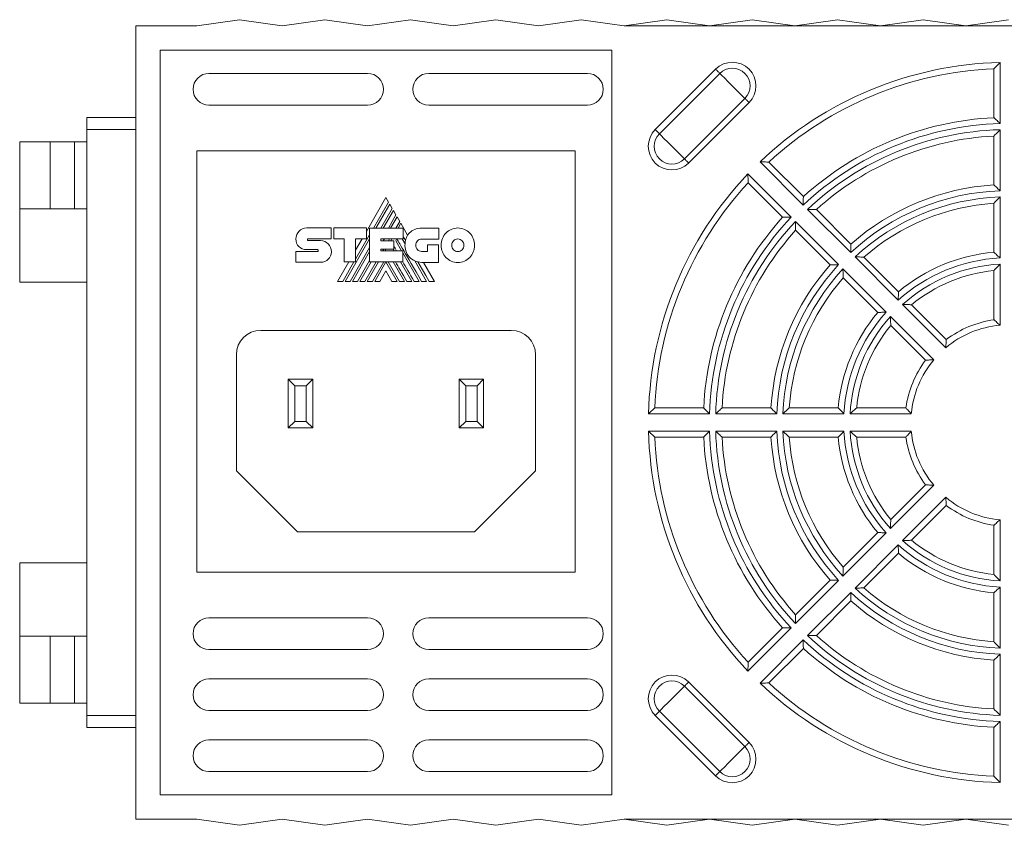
# Model space of a CAD drawing. Header units: millimetres. Extents: x 41 to 541, y 17 to 392.
# Tile 4 of 5: x 388 to 469, y 326 to 392. Entities that reach past the tile are written whole.
import ezdxf

# ---------------------------------------------------------------- set-up
doc = ezdxf.new("R2010")
doc.units = ezdxf.units.MM
doc.linetypes.add('PHANTOM', pattern=[12.7, 6.35, -1.27, 1.27, -1.27, 1.27, -1.27])
doc.layers.add('___VS___', color=7, linetype='Continuous', lineweight=15)

msp = doc.modelspace()

# ---------------------------------------------------------------- linework, layer by layer
at = {"color": 7, "linetype": 'Continuous', "lineweight": 15}
for p, q in [((402.612, 391.369), (397.612, 391.369)), ((397.612, 326.369), (397.612, 391.369)), ((406.112, 391.869), (402.612, 391.369)), ((406.112, 391.869), (409.612, 391.369)), ((409.612, 391.369), (413.112, 391.869)), ((413.112, 391.869), (416.612, 391.369)), ((416.612, 391.369), (420.112, 391.869)), ((420.112, 391.869), (423.612, 391.369)), ((423.612, 391.369), (427.112, 391.869)), ((427.112, 391.869), (430.612, 391.369)), ((430.612, 391.369), (434.112, 391.869)), ((434.112, 391.869), (437.612, 391.369)), ((441.112, 391.869), (437.612, 391.369)), ((437.612, 391.369), (498.612, 391.369)), ((444.612, 391.369), (441.112, 391.869)), ((448.112, 391.869), (444.612, 391.369)), ((451.612, 391.369), (448.112, 391.869)), ((455.112, 391.869), (451.612, 391.369)), ((458.612, 391.369), (455.112, 391.869)), ((462.112, 391.869), (458.612, 391.369)), ((465.612, 391.369), (462.112, 391.869)), ((469.112, 391.869), (465.612, 391.369)), ((436.612, 389.369), (399.612, 389.369)), ((399.612, 389.369), (399.612, 328.369)), ((436.612, 328.369), (436.612, 389.369)), ((468.412, 388.361), (468.412, 383.359)), ((403.612, 387.469), (416.612, 387.469)), ((421.612, 387.469), (434.612, 387.469)), ((440.165, 382.866), (445.115, 387.816)), ((445.457, 387.474), (440.508, 382.524)), ((467.912, 383.841), (467.912, 387.845)), ((416.612, 384.869), (403.612, 384.869)), ((434.612, 384.869), (421.612, 384.869)), ((442.562, 380.47), (447.511, 385.42)), ((447.854, 385.077), (442.904, 380.128)), ((393.612, 383.869), (397.612, 383.869)), ((393.612, 382.869), (393.612, 383.869)), ((397.612, 382.869), (393.612, 382.869)), ((393.612, 334.869), (393.612, 382.869)), ((467.912, 378.333), (467.912, 382.339)), ((468.412, 382.859), (468.412, 377.857)), ((388.112, 376.369), (388.112, 381.87)), ((388.112, 381.87), (390.612, 381.87)), ((390.612, 381.87), (392.612, 381.87)), ((392.612, 381.87), (392.612, 376.369)), ((393.612, 381.87), (392.612, 381.87)), ((402.612, 381.119), (402.612, 346.619)), ((433.612, 381.119), (402.612, 381.119)), ((433.612, 346.619), (433.612, 381.119)), ((452.29, 376.682), (448.753, 380.218)), ((449.472, 380.207), (452.303, 377.375)), ((447.763, 379.228), (451.3, 375.692)), ((450.606, 375.678), (447.775, 378.509)), ((418.109, 377.296), (416.506, 374.522)), ((417.093, 374.8), (418.323, 376.93)), ((418.418, 376.765), (417.284, 374.8)), ((418.323, 376.93), (418.109, 377.296)), ((418.627, 376.404), (418.418, 376.765)), ((467.912, 372.818), (467.912, 376.829)), ((468.412, 377.356), (468.412, 372.351)), ((388.112, 370.369), (388.112, 376.369)), ((388.112, 376.369), (393.612, 376.369)), ((417.701, 374.8), (418.627, 376.404)), ((418.72, 376.24), (417.89, 374.8)), ((418.309, 374.8), (418.931, 375.877)), ((418.931, 375.877), (418.72, 376.24)), ((456.181, 372.79), (452.643, 376.328)), ((453.365, 376.313), (456.198, 373.48)), ((419.025, 375.715), (418.497, 374.8)), ((418.923, 374.8), (419.238, 375.344)), ((419.238, 375.344), (419.025, 375.715)), ((419.329, 375.187), (419.106, 374.8)), ((419.889, 374.214), (419.329, 375.187)), ((451.654, 375.338), (455.191, 371.8)), ((411.618, 374.812), (413.632, 374.812)), ((413.632, 374.812), (413.632, 373.912)), ((413.832, 373.912), (413.832, 374.808)), ((413.832, 374.808), (416.506, 374.808)), ((415.615, 372.239), (416.777, 374.253)), ((416.506, 374.808), (416.506, 373.92)), ((416.777, 372.031), (416.777, 374.8)), ((416.777, 374.8), (419.509, 374.8)), ((419.509, 374.8), (419.509, 373.905)), ((421.034, 374.793), (422.436, 374.793)), ((422.436, 374.793), (422.436, 373.894)), ((454.501, 371.783), (451.668, 374.616)), ((411.734, 373.912), (413.632, 373.912)), ((411.738, 373.773), (412.761, 373.773)), ((414.701, 373.912), (413.832, 373.912)), ((414.701, 372.031), (414.701, 373.912)), ((414.761, 370.431), (416.777, 373.923)), ((416.506, 373.92), (415.615, 373.92)), ((415.615, 372.031), (415.615, 373.92)), ((416.158, 373.92), (415.615, 372.979)), ((417.684, 373.905), (419.509, 373.905)), ((417.684, 373.905), (417.684, 373.758)), ((417.684, 373.758), (418.771, 373.758)), ((417.895, 373.758), (417.98, 373.905)), ((418.319, 373.758), (418.404, 373.905)), ((418.504, 373.758), (418.589, 373.905)), ((418.771, 373.758), (418.771, 373.081)), ((418.922, 373.746), (419.014, 373.905)), ((418.922, 373.746), (419.385, 372.946)), ((419.435, 373.905), (419.673, 373.494)), ((422.436, 373.894), (421.034, 373.894)), ((421.518, 372.885), (421.518, 373.42)), ((421.518, 373.42), (422.405, 373.42)), ((422.405, 373.42), (422.405, 371.99)), ((410.735, 372.882), (412.505, 372.882)), ((412.505, 373.032), (411.62, 373.032)), ((415.178, 370.431), (416.777, 373.2)), ((415.37, 370.431), (416.777, 372.871)), ((417.684, 373.081), (418.771, 373.081)), ((417.684, 373.081), (417.684, 372.946)), ((417.684, 372.946), (419.494, 372.946)), ((417.848, 372.946), (417.927, 373.081)), ((418.035, 372.946), (418.113, 373.081)), ((418.696, 373.081), (418.774, 372.946)), ((419.494, 372.031), (419.494, 372.946)), ((419.494, 372.757), (420.839, 370.431)), ((421.034, 372.885), (421.518, 372.885)), ((412.761, 371.994), (410.735, 371.994)), ((415.067, 372.031), (414.142, 370.431)), ((414.571, 370.431), (415.495, 372.031)), ((414.701, 372.031), (415.615, 372.031)), ((415.784, 370.431), (416.777, 372.149)), ((415.973, 370.431), (416.898, 372.031)), ((416.391, 370.431), (417.318, 372.031)), ((416.582, 370.431), (417.507, 372.031)), ((416.777, 372.031), (419.494, 372.031)), ((417, 370.431), (417.928, 372.031)), ((417.189, 370.431), (418.105, 372.019)), ((419.021, 370.431), (418.105, 372.019)), ((419.211, 370.431), (418.283, 372.031)), ((418.698, 372.031), (419.625, 370.431)), ((419.303, 372.031), (420.23, 370.431)), ((420.471, 372.114), (421.444, 370.431)), ((422.405, 371.99), (421.042, 371.99)), ((422.076, 370.431), (421.175, 371.99)), ((460.074, 368.898), (456.535, 372.437)), ((457.261, 372.418), (460.097, 369.581)), ((468.412, 371.851), (468.412, 366.839)), ((418.105, 371.293), (417.603, 370.431)), ((418.105, 371.293), (418.604, 370.431)), ((455.545, 371.447), (459.084, 367.908)), ((467.912, 367.284), (467.912, 371.312)), ((388.112, 370.369), (393.612, 370.369)), ((458.4, 367.884), (455.564, 370.721)), ((463.972, 365), (460.428, 368.544)), ((461.162, 368.516), (464.01, 365.668)), ((459.438, 367.554), (462.982, 364.01)), ((428.362, 366.419), (407.862, 366.419)), ((462.313, 363.971), (459.465, 366.819)), ((405.862, 354.919), (405.862, 364.419)), ((430.362, 354.919), (430.362, 364.419)), ((410.112, 358.419), (410.112, 362.419)), ((410.112, 362.419), (410.648, 361.884)), ((410.112, 362.419), (412.112, 362.419)), ((412.112, 362.419), (411.576, 361.884)), ((412.112, 362.419), (412.112, 358.419)), ((424.112, 358.419), (424.112, 362.419)), ((424.112, 362.419), (424.648, 361.884)), ((424.112, 362.419), (426.112, 362.419)), ((426.112, 362.419), (425.576, 361.884)), ((426.112, 362.419), (426.112, 358.419)), ((410.648, 361.884), (410.648, 358.955)), ((411.576, 361.884), (410.648, 361.884)), ((411.576, 358.955), (411.576, 361.884)), ((424.648, 361.884), (424.648, 358.955)), ((425.576, 361.884), (424.648, 361.884)), ((425.576, 358.955), (425.576, 361.884)), ((440.137, 360.069), (444.141, 360.069)), ((445.642, 360.069), (449.649, 360.069)), ((451.152, 360.069), (455.163, 360.069)), ((456.67, 360.069), (460.697, 360.069)), ((410.648, 358.955), (410.112, 358.419)), ((410.648, 358.955), (411.576, 358.955)), ((411.576, 358.955), (412.112, 358.419)), ((424.648, 358.955), (424.112, 358.419)), ((424.648, 358.955), (425.576, 358.955)), ((425.576, 358.955), (426.112, 358.419)), ((444.622, 359.569), (439.62, 359.569)), ((450.125, 359.569), (445.122, 359.569)), ((455.63, 359.569), (450.625, 359.569)), ((461.143, 359.569), (456.131, 359.569)), ((412.112, 358.419), (410.112, 358.419)), ((426.112, 358.419), (424.112, 358.419)), ((439.62, 358.169), (444.622, 358.169)), ((445.122, 358.169), (450.125, 358.169)), ((450.625, 358.169), (455.63, 358.169)), ((456.131, 358.169), (461.143, 358.169)), ((444.141, 357.669), (440.137, 357.669)), ((449.649, 357.669), (445.642, 357.669)), ((455.163, 357.669), (451.152, 357.669)), ((460.697, 357.669), (456.67, 357.669)), ((410.862, 349.919), (405.862, 354.919)), ((425.362, 349.919), (430.362, 354.919)), ((462.982, 353.729), (459.438, 350.185)), ((459.465, 350.92), (462.313, 353.768)), ((460.428, 349.195), (463.972, 352.739)), ((464.01, 352.071), (461.162, 349.223)), ((468.412, 350.9), (468.412, 345.888)), ((467.912, 346.427), (467.912, 350.455)), ((410.862, 349.919), (425.362, 349.919)), ((459.084, 349.831), (455.545, 346.292)), ((455.564, 347.018), (458.4, 349.855)), ((456.535, 345.302), (460.074, 348.841)), ((460.097, 348.158), (457.261, 345.321)), ((388.112, 341.369), (388.112, 347.369)), ((388.112, 347.369), (393.612, 347.369)), ((402.612, 346.619), (433.612, 346.619)), ((455.191, 345.939), (451.654, 342.401)), ((451.668, 343.123), (454.501, 345.956)), ((468.412, 345.388), (468.412, 340.383)), ((452.643, 341.411), (456.181, 344.949)), ((467.912, 340.91), (467.912, 344.921)), ((456.198, 344.259), (453.365, 341.426)), ((416.612, 342.869), (403.612, 342.869)), ((434.612, 342.869), (421.612, 342.869)), ((451.3, 342.047), (447.763, 338.511)), ((447.775, 339.229), (450.606, 342.061)), ((388.112, 341.369), (393.612, 341.369)), ((388.112, 335.869), (388.112, 341.369)), ((392.612, 341.369), (392.612, 335.869)), ((448.753, 337.521), (452.29, 341.057)), ((452.303, 340.364), (449.472, 337.532)), ((403.612, 340.269), (416.612, 340.269)), ((421.612, 340.269), (434.612, 340.269)), ((468.412, 339.882), (468.412, 334.88)), ((467.912, 335.4), (467.912, 339.406)), ((416.612, 337.869), (403.612, 337.869)), ((434.612, 337.869), (421.612, 337.869)), ((447.511, 332.319), (442.562, 337.269)), ((442.904, 337.611), (447.854, 332.662)), ((390.612, 335.869), (388.112, 335.869)), ((390.612, 335.869), (392.612, 335.869)), ((392.612, 335.869), (393.612, 335.869)), ((393.612, 334.869), (397.612, 334.869)), ((393.612, 333.869), (393.612, 334.869)), ((403.612, 335.269), (416.612, 335.269)), ((421.612, 335.269), (434.612, 335.269)), ((440.508, 335.215), (440.165, 334.873)), ((445.115, 329.923), (440.165, 334.873)), ((440.508, 335.215), (445.457, 330.265)), ((467.912, 329.894), (467.912, 333.898)), ((468.412, 334.379), (468.412, 329.378)), ((397.612, 333.869), (393.612, 333.869)), ((416.612, 332.869), (403.612, 332.869)), ((434.612, 332.869), (421.612, 332.869)), ((403.612, 330.269), (416.612, 330.269)), ((421.612, 330.269), (434.612, 330.269)), ((445.457, 330.265), (445.115, 329.923)), ((399.612, 328.369), (436.612, 328.369)), ((402.612, 326.369), (397.612, 326.369)), ((406.112, 325.869), (402.612, 326.369)), ((406.112, 325.869), (409.612, 326.369)), ((409.612, 326.369), (413.112, 325.869)), ((413.112, 325.869), (416.612, 326.369)), ((416.612, 326.369), (420.112, 325.869)), ((420.112, 325.869), (423.612, 326.369)), ((423.612, 326.369), (427.112, 325.869)), ((427.112, 325.869), (430.612, 326.369)), ((430.612, 326.369), (434.112, 325.869)), ((434.112, 325.869), (437.612, 326.369)), ((437.612, 326.369), (498.612, 326.369)), ((437.612, 326.369), (441.112, 325.869)), ((441.112, 325.869), (444.612, 326.369)), ((444.612, 326.369), (448.112, 325.869)), ((448.112, 325.869), (451.612, 326.369)), ((451.612, 326.369), (455.112, 325.869)), ((455.112, 325.869), (458.612, 326.369)), ((458.612, 326.369), (462.112, 325.869)), ((462.112, 325.869), (465.612, 326.369)), ((465.612, 326.369), (469.112, 325.869))]:
    msp.add_line(p, q, dxfattribs=at)
at = {"color": 8, "linetype": 'Continuous', "lineweight": 15}
for p, q in [((390.612, 381.87), (390.612, 376.369)), ((390.612, 341.369), (390.612, 335.869))]:
    msp.add_line(p, q, dxfattribs=at)
at = {"color": 7, "linetype": 'Continuous', "lineweight": 15, "flags": 128}
for points in [[(445.457, 387.474), (445.438, 387.493), (445.41, 387.521), (445.375, 387.557), (445.332, 387.599), (445.283, 387.648), (445.23, 387.702), (445.173, 387.758), (445.115, 387.816)], [(445.457, 387.474), (445.598, 387.333), (445.835, 387.096), (446.141, 386.79), (446.484, 386.447), (446.828, 386.103), (447.134, 385.797), (447.37, 385.561), (447.511, 385.42)], [(447.854, 385.077), (447.796, 385.135), (447.739, 385.192), (447.686, 385.245), (447.637, 385.294), (447.594, 385.337), (447.558, 385.373), (447.531, 385.401), (447.511, 385.42)], [(440.508, 382.524), (440.489, 382.543), (440.461, 382.571), (440.425, 382.607), (440.382, 382.65), (440.333, 382.698), (440.28, 382.752), (440.223, 382.808), (440.165, 382.866)], [(440.508, 382.524), (440.649, 382.383), (440.885, 382.146), (441.191, 381.84), (441.535, 381.497), (441.878, 381.154), (442.184, 380.847), (442.421, 380.611), (442.562, 380.47)], [(442.904, 380.128), (442.846, 380.186), (442.79, 380.242), (442.736, 380.295), (442.687, 380.344), (442.645, 380.387), (442.609, 380.423), (442.581, 380.451), (442.562, 380.47)], [(421.651, 370.431), (421.369, 370.918), (421.104, 371.373), (420.91, 371.709), (420.726, 372.026)], [(440.508, 335.215), (440.649, 335.356), (440.885, 335.593), (441.191, 335.899), (441.535, 336.242), (441.878, 336.585), (442.184, 336.892), (442.421, 337.128), (442.562, 337.269)], [(442.904, 337.611), (442.846, 337.553), (442.79, 337.497), (442.736, 337.444), (442.687, 337.395), (442.645, 337.352), (442.609, 337.316), (442.581, 337.288), (442.562, 337.269)], [(445.457, 330.265), (445.598, 330.406), (445.835, 330.643), (446.141, 330.949), (446.484, 331.292), (446.828, 331.636), (447.134, 331.942), (447.37, 332.178), (447.511, 332.319)], [(447.854, 332.662), (447.796, 332.604), (447.739, 332.547), (447.686, 332.494), (447.637, 332.445), (447.594, 332.402), (447.558, 332.366), (447.531, 332.338), (447.511, 332.319)]]:
    msp.add_lwpolyline(points, dxfattribs=at)
at = {"color": 7, "linetype": 'Continuous', "lineweight": 15}
for centre, radius, start, end in [((446.484, 386.447), 1.936, 315, 135), ((469.112, 358.869), 29.5, 91.35969, 133.64031), ((403.612, 386.169), 1.3, 90, 270), ((416.612, 386.169), 1.3, 270, 90), ((421.612, 386.169), 1.3, 90, 270), ((434.612, 386.169), 1.3, 270, 90), ((446.484, 386.447), 1.452, 315, 135), ((469.112, 358.869), 29, 92.37154, 132.62846), ((469.112, 358.869), 24.5, 91.63725, 133.36275), ((469.112, 358.869), 25, 92.75125, 132.24875), ((441.535, 381.497), 1.936, 135, 315), ((441.535, 381.497), 1.452, 135, 315), ((469.112, 358.869), 24, 91.67136, 133.32864), ((469.112, 358.869), 23.5, 92.92701, 132.07299), ((469.112, 358.869), 29.5, 136.35969, 178.64031), ((469.112, 358.869), 29, 137.37154, 177.62846), ((469.112, 358.869), 19.5, 93.52812, 131.47188), ((469.112, 358.869), 19, 92.11137, 132.88863), ((469.112, 358.869), 18.5, 92.16847, 132.83153), ((469.112, 358.869), 18, 93.82255, 131.17745), ((469.112, 358.869), 25, 137.75125, 177.24875), ((469.112, 358.869), 24.5, 136.63725, 178.36275), ((469.112, 358.869), 24, 136.67136, 178.32864), ((469.112, 358.869), 23.5, 137.92701, 177.07299), ((421.042, 373.365), 1.375, 174.64014, 270), ((421.199, 373.428), 1.528, 149.03807, 166.83863), ((469.112, 358.869), 14, 94.9171, 130.0829), ((469.112, 358.869), 19, 137.11137, 177.88863), ((469.112, 358.869), 13.5, 92.97223, 132.02777), ((469.112, 358.869), 13, 93.08665, 131.91335), ((469.112, 358.869), 19.5, 138.52812, 176.47188), ((469.112, 358.869), 18.5, 137.16847, 177.83153), ((469.112, 358.869), 12.5, 95.50888, 129.49112), ((469.112, 358.869), 18, 138.82255, 176.17745), ((469.112, 358.869), 14, 139.9171, 175.0829), ((469.112, 358.869), 13.5, 137.97223, 177.02777), ((469.112, 358.869), 13, 138.08665, 176.91335), ((469.112, 358.869), 8.5, 98.11593, 126.88407), ((407.862, 364.419), 2, 90, 180), ((428.362, 364.419), 2, 0, 90), ((469.112, 358.869), 12.5, 140.50888, 174.49112), ((469.112, 358.869), 8, 95.0198, 129.9802), ((469.112, 358.869), 8.5, 143.11593, 171.88407), ((469.112, 358.869), 8, 140.0198, 174.9802), ((469.112, 358.869), 29.5, 181.35969, 223.64031), ((469.112, 358.869), 24.5, 181.63725, 223.36275), ((469.112, 358.869), 24, 181.67136, 223.32864), ((469.112, 358.869), 19, 182.11137, 222.88863), ((469.112, 358.869), 18.5, 182.16847, 222.83153), ((469.112, 358.869), 13.5, 182.97223, 222.02777), ((469.112, 358.869), 13, 183.08665, 221.91335), ((469.112, 358.869), 8, 185.0198, 219.9802), ((469.112, 358.869), 29, 182.37154, 222.62846), ((469.112, 358.869), 25, 182.75125, 222.24875), ((469.112, 358.869), 23.5, 182.92701, 222.07299), ((469.112, 358.869), 19.5, 183.52812, 221.47188), ((469.112, 358.869), 18, 183.82255, 221.17745), ((469.112, 358.869), 14, 184.9171, 220.0829), ((469.112, 358.869), 12.5, 185.50888, 219.49112), ((469.112, 358.869), 8.5, 188.11593, 216.88407), ((469.112, 358.869), 8, 230.0198, 264.9802), ((469.112, 358.869), 8.5, 233.11593, 261.88407), ((469.112, 358.869), 12.5, 230.50888, 264.49112), ((469.112, 358.869), 13.5, 227.97223, 267.02777), ((469.112, 358.869), 13, 228.08665, 266.91335), ((469.112, 358.869), 14, 229.9171, 265.0829), ((469.112, 358.869), 18.5, 227.16847, 267.83153), ((469.112, 358.869), 18, 228.82255, 266.17745), ((469.112, 358.869), 19, 227.11137, 267.88863), ((469.112, 358.869), 19.5, 228.52812, 266.47188), ((403.612, 341.569), 1.3, 90, 270), ((416.612, 341.569), 1.3, 270, 90), ((421.612, 341.569), 1.3, 90, 270), ((434.612, 341.569), 1.3, 270, 90), ((469.112, 358.869), 24, 226.67136, 268.32864), ((469.112, 358.869), 23.5, 227.92701, 267.07299), ((469.112, 358.869), 24.5, 226.63725, 268.36275), ((469.112, 358.869), 25, 227.75125, 267.24875), ((441.535, 336.242), 1.936, 45, 225), ((403.612, 336.569), 1.3, 90, 270), ((416.612, 336.569), 1.3, 270, 90), ((421.612, 336.569), 1.3, 90, 270), ((434.612, 336.569), 1.3, 270, 90), ((441.535, 336.242), 1.452, 45, 225), ((469.112, 358.869), 29.5, 226.35969, 268.64031), ((469.112, 358.869), 29, 227.37154, 267.62846), ((403.612, 331.569), 1.3, 90, 270), ((416.612, 331.569), 1.3, 270, 90), ((421.612, 331.569), 1.3, 90, 270), ((434.612, 331.569), 1.3, 270, 90), ((446.484, 331.292), 1.936, 225, 45), ((446.484, 331.292), 1.452, 225, 45)]:
    msp.add_arc(centre, radius, start, end, dxfattribs=at)
for points in [[(467.912, 387.845), (467.912, 387.845), (467.932, 387.866), (467.998, 387.935), (468.042, 387.98), (468.187, 388.13), (468.3, 388.247), (468.412, 388.361)], [(467.912, 383.841), (467.912, 383.841), (467.931, 383.822), (467.996, 383.76), (468.039, 383.719), (468.185, 383.579), (468.299, 383.469), (468.412, 383.359)], [(467.912, 382.339), (467.912, 382.339), (467.932, 382.361), (467.998, 382.43), (468.042, 382.476), (468.187, 382.627), (468.3, 382.744), (468.412, 382.859)], [(449.472, 380.207), (449.472, 380.207), (449.442, 380.207), (449.347, 380.209), (449.284, 380.21), (449.075, 380.214), (448.913, 380.216), (448.753, 380.218)], [(447.775, 378.509), (447.775, 378.509), (447.774, 378.539), (447.772, 378.634), (447.771, 378.697), (447.767, 378.906), (447.765, 379.068), (447.763, 379.228)], [(467.912, 378.333), (467.912, 378.333), (467.931, 378.314), (467.995, 378.254), (468.039, 378.213), (468.185, 378.074), (468.299, 377.965), (468.412, 377.857)], [(452.303, 377.375), (452.303, 377.375), (452.302, 377.348), (452.3, 377.259), (452.299, 377.199), (452.295, 376.997), (452.292, 376.838), (452.29, 376.682)], [(467.912, 376.829), (467.912, 376.829), (467.933, 376.852), (467.999, 376.922), (468.043, 376.969), (468.187, 377.122), (468.3, 377.24), (468.412, 377.356)], [(453.365, 376.313), (453.365, 376.313), (453.335, 376.314), (453.239, 376.316), (453.176, 376.318), (452.967, 376.322), (452.804, 376.325), (452.643, 376.328)], [(450.606, 375.678), (450.606, 375.678), (450.633, 375.679), (450.722, 375.681), (450.782, 375.682), (450.984, 375.686), (451.143, 375.689), (451.3, 375.692)], [(451.668, 374.616), (451.668, 374.616), (451.667, 374.646), (451.665, 374.742), (451.663, 374.805), (451.659, 375.015), (451.656, 375.177), (451.654, 375.338)], [(456.198, 373.48), (456.198, 373.48), (456.197, 373.454), (456.194, 373.366), (456.193, 373.306), (456.187, 373.105), (456.184, 372.947), (456.181, 372.79)], [(467.912, 372.818), (467.912, 372.818), (467.931, 372.8), (467.995, 372.742), (468.038, 372.701), (468.184, 372.566), (468.299, 372.458), (468.412, 372.351)], [(454.501, 371.783), (454.501, 371.783), (454.528, 371.784), (454.616, 371.787), (454.676, 371.789), (454.877, 371.794), (455.035, 371.798), (455.191, 371.8)], [(457.261, 372.418), (457.261, 372.418), (457.23, 372.419), (457.134, 372.422), (457.069, 372.424), (456.859, 372.43), (456.696, 372.434), (456.535, 372.437)], [(467.912, 371.312), (467.912, 371.312), (467.933, 371.335), (468, 371.408), (468.044, 371.456), (468.188, 371.613), (468.3, 371.733), (468.412, 371.851)], [(455.564, 370.721), (455.564, 370.721), (455.563, 370.751), (455.56, 370.848), (455.558, 370.912), (455.552, 371.122), (455.548, 371.285), (455.545, 371.447)], [(460.097, 369.581), (460.097, 369.581), (460.096, 369.555), (460.093, 369.468), (460.09, 369.409), (460.083, 369.21), (460.078, 369.053), (460.074, 368.898)], [(458.4, 367.884), (458.4, 367.884), (458.426, 367.885), (458.513, 367.889), (458.572, 367.891), (458.771, 367.898), (458.928, 367.904), (459.084, 367.908)], [(461.162, 368.516), (461.162, 368.516), (461.131, 368.518), (461.032, 368.522), (460.967, 368.525), (460.754, 368.533), (460.59, 368.539), (460.428, 368.544)], [(459.465, 366.819), (459.465, 366.819), (459.464, 366.85), (459.459, 366.949), (459.456, 367.014), (459.448, 367.227), (459.442, 367.391), (459.438, 367.554)], [(467.912, 367.284), (467.912, 367.284), (467.931, 367.268), (467.993, 367.213), (468.037, 367.176), (468.183, 367.046), (468.299, 366.942), (468.412, 366.839)], [(464.01, 365.668), (464.01, 365.668), (464.008, 365.643), (464.003, 365.56), (463.999, 365.503), (463.987, 365.308), (463.978, 365.153), (463.972, 365)], [(462.313, 363.971), (462.313, 363.971), (462.338, 363.973), (462.421, 363.979), (462.478, 363.982), (462.673, 363.995), (462.828, 364.003), (462.982, 364.01)], [(440.137, 360.069), (440.137, 360.069), (440.115, 360.049), (440.047, 359.983), (440.001, 359.939), (439.851, 359.794), (439.735, 359.681), (439.62, 359.569)], [(444.141, 360.069), (444.141, 360.069), (444.159, 360.05), (444.221, 359.985), (444.263, 359.942), (444.402, 359.796), (444.513, 359.682), (444.622, 359.569)], [(445.642, 360.069), (445.642, 360.069), (445.621, 360.049), (445.551, 359.983), (445.505, 359.939), (445.354, 359.794), (445.237, 359.681), (445.122, 359.569)], [(449.649, 360.069), (449.649, 360.069), (449.667, 360.05), (449.728, 359.986), (449.769, 359.942), (449.907, 359.796), (450.016, 359.682), (450.125, 359.569)], [(451.152, 360.069), (451.152, 360.069), (451.13, 360.049), (451.059, 359.982), (451.012, 359.939), (450.859, 359.794), (450.741, 359.681), (450.625, 359.569)], [(455.163, 360.069), (455.163, 360.069), (455.181, 360.05), (455.24, 359.986), (455.28, 359.943), (455.416, 359.797), (455.523, 359.682), (455.63, 359.569)], [(456.67, 360.069), (456.67, 360.069), (456.646, 360.048), (456.573, 359.982), (456.525, 359.938), (456.369, 359.793), (456.249, 359.681), (456.131, 359.569)], [(460.697, 360.069), (460.697, 360.069), (460.713, 360.051), (460.768, 359.988), (460.806, 359.945), (460.935, 359.798), (461.039, 359.683), (461.143, 359.569)], [(440.137, 357.669), (440.137, 357.669), (440.115, 357.69), (440.047, 357.756), (440.001, 357.8), (439.851, 357.945), (439.735, 358.058), (439.62, 358.169)], [(444.141, 357.669), (444.141, 357.669), (444.159, 357.689), (444.221, 357.754), (444.263, 357.797), (444.402, 357.943), (444.513, 358.057), (444.622, 358.169)], [(445.642, 357.669), (445.642, 357.669), (445.621, 357.69), (445.551, 357.756), (445.505, 357.8), (445.354, 357.945), (445.237, 358.058), (445.122, 358.169)], [(449.649, 357.669), (449.649, 357.669), (449.667, 357.689), (449.728, 357.753), (449.769, 357.797), (449.907, 357.943), (450.016, 358.057), (450.125, 358.169)], [(451.152, 357.669), (451.152, 357.669), (451.13, 357.69), (451.059, 357.756), (451.012, 357.8), (450.859, 357.945), (450.741, 358.058), (450.625, 358.169)], [(455.163, 357.669), (455.163, 357.669), (455.181, 357.689), (455.24, 357.753), (455.28, 357.796), (455.416, 357.942), (455.523, 358.057), (455.63, 358.169)], [(456.67, 357.669), (456.67, 357.669), (456.646, 357.691), (456.573, 357.757), (456.525, 357.801), (456.369, 357.946), (456.249, 358.058), (456.131, 358.169)], [(460.697, 357.669), (460.697, 357.669), (460.713, 357.688), (460.768, 357.751), (460.806, 357.794), (460.935, 357.941), (461.039, 358.056), (461.143, 358.169)], [(462.313, 353.768), (462.313, 353.768), (462.338, 353.766), (462.421, 353.76), (462.478, 353.757), (462.673, 353.744), (462.828, 353.736), (462.982, 353.729)], [(464.01, 352.071), (464.01, 352.071), (464.008, 352.096), (464.003, 352.179), (463.999, 352.236), (463.987, 352.431), (463.978, 352.586), (463.972, 352.739)], [(459.465, 350.92), (459.465, 350.92), (459.464, 350.889), (459.459, 350.79), (459.456, 350.725), (459.448, 350.512), (459.442, 350.348), (459.438, 350.185)], [(467.912, 350.455), (467.912, 350.455), (467.931, 350.471), (467.993, 350.526), (468.037, 350.563), (468.183, 350.693), (468.299, 350.797), (468.412, 350.9)], [(458.4, 349.855), (458.4, 349.855), (458.426, 349.854), (458.513, 349.85), (458.572, 349.848), (458.771, 349.84), (458.928, 349.835), (459.084, 349.831)], [(461.162, 349.223), (461.162, 349.223), (461.131, 349.221), (461.032, 349.217), (460.967, 349.214), (460.754, 349.205), (460.59, 349.2), (460.428, 349.195)], [(460.097, 348.158), (460.097, 348.158), (460.096, 348.184), (460.093, 348.271), (460.09, 348.33), (460.083, 348.529), (460.078, 348.686), (460.074, 348.841)], [(455.564, 347.018), (455.564, 347.018), (455.563, 346.988), (455.56, 346.891), (455.558, 346.827), (455.552, 346.617), (455.548, 346.454), (455.545, 346.292)], [(467.912, 346.427), (467.912, 346.427), (467.933, 346.404), (468, 346.331), (468.044, 346.283), (468.188, 346.126), (468.3, 346.006), (468.412, 345.888)], [(454.501, 345.956), (454.501, 345.956), (454.528, 345.955), (454.616, 345.952), (454.676, 345.95), (454.877, 345.945), (455.035, 345.941), (455.191, 345.939)], [(457.261, 345.321), (457.261, 345.321), (457.23, 345.32), (457.134, 345.317), (457.069, 345.315), (456.859, 345.309), (456.696, 345.305), (456.535, 345.302)], [(467.912, 344.921), (467.912, 344.921), (467.931, 344.939), (467.995, 344.997), (468.038, 345.037), (468.184, 345.173), (468.299, 345.281), (468.412, 345.388)], [(456.198, 344.259), (456.198, 344.259), (456.197, 344.285), (456.194, 344.373), (456.193, 344.433), (456.187, 344.634), (456.184, 344.792), (456.181, 344.949)], [(451.668, 343.123), (451.668, 343.123), (451.667, 343.093), (451.665, 342.997), (451.663, 342.933), (451.659, 342.724), (451.656, 342.562), (451.654, 342.401)], [(450.606, 342.061), (450.606, 342.061), (450.633, 342.06), (450.722, 342.058), (450.782, 342.057), (450.984, 342.053), (451.143, 342.05), (451.3, 342.047)], [(453.365, 341.426), (453.365, 341.426), (453.335, 341.425), (453.239, 341.423), (453.176, 341.421), (452.967, 341.417), (452.804, 341.414), (452.643, 341.411)], [(452.303, 340.364), (452.303, 340.364), (452.302, 340.391), (452.3, 340.48), (452.299, 340.54), (452.295, 340.742), (452.292, 340.901), (452.29, 341.057)], [(467.912, 340.91), (467.912, 340.91), (467.933, 340.887), (467.999, 340.817), (468.043, 340.77), (468.187, 340.617), (468.3, 340.499), (468.412, 340.383)], [(467.912, 339.406), (467.912, 339.406), (467.931, 339.425), (467.995, 339.485), (468.039, 339.526), (468.185, 339.665), (468.299, 339.774), (468.412, 339.882)], [(447.775, 339.229), (447.775, 339.229), (447.774, 339.2), (447.772, 339.105), (447.771, 339.042), (447.767, 338.833), (447.765, 338.671), (447.763, 338.511)], [(449.472, 337.532), (449.472, 337.532), (449.442, 337.532), (449.347, 337.53), (449.284, 337.529), (449.075, 337.525), (448.913, 337.523), (448.753, 337.521)], [(467.912, 335.4), (467.912, 335.4), (467.932, 335.378), (467.998, 335.309), (468.042, 335.263), (468.187, 335.112), (468.3, 334.995), (468.412, 334.88)], [(467.912, 333.898), (467.912, 333.898), (467.931, 333.917), (467.996, 333.978), (468.039, 334.02), (468.185, 334.16), (468.299, 334.27), (468.412, 334.379)], [(467.912, 329.894), (467.912, 329.894), (467.932, 329.873), (467.998, 329.804), (468.042, 329.759), (468.187, 329.609), (468.3, 329.492), (468.412, 329.378)]]:
    msp.add_open_spline(points, degree=3, knots=[0, 0, 0, 0, 0.25, 0.25, 0.5, 0.5, 1, 1, 1, 1], dxfattribs=at)
for points in [[(410.735, 373.907), (410.735, 374.156), (410.834, 374.382), (410.994, 374.546)], [(410.994, 374.546), (411.154, 374.71), (411.374, 374.812), (411.618, 374.812)], [(419.889, 374.214), (419.935, 374.286), (419.987, 374.353), (420.046, 374.414)], [(420.046, 374.414), (420.275, 374.649), (420.605, 374.793), (421.034, 374.793)], [(422.627, 373.391), (422.627, 373.781), (422.781, 374.134), (423.029, 374.39)], [(423.029, 374.39), (423.277, 374.646), (423.62, 374.804), (423.999, 374.804)], [(423.999, 374.804), (424.378, 374.804), (424.722, 374.646), (424.971, 374.389)], [(424.971, 374.389), (425.22, 374.134), (425.374, 373.781), (425.374, 373.391)], [(410.969, 373.282), (410.821, 373.428), (410.732, 373.636), (410.735, 373.907)], [(411.699, 373.893), (411.687, 373.878), (411.68, 373.857), (411.68, 373.835)], [(411.68, 373.835), (411.68, 373.818), (411.686, 373.802), (411.698, 373.791)], [(411.698, 373.791), (411.708, 373.78), (411.722, 373.773), (411.738, 373.773)], [(411.734, 373.912), (411.721, 373.912), (411.709, 373.905), (411.699, 373.893)], [(412.761, 373.773), (413.004, 373.773), (413.224, 373.668), (413.384, 373.501)], [(413.384, 373.501), (413.544, 373.332), (413.643, 373.101), (413.643, 372.85)], [(421.031, 370.431), (419.748, 372.64), (419.078, 373.798), (419.02, 373.905)], [(419.712, 373.776), (419.632, 373.915), (419.564, 374.032), (419.509, 374.128)], [(419.673, 373.494), (419.678, 373.591), (419.691, 373.685), (419.712, 373.776)], [(420.69, 373.747), (420.602, 373.656), (420.547, 373.53), (420.547, 373.391)], [(421.034, 373.894), (420.9, 373.894), (420.778, 373.838), (420.69, 373.747)], [(423.647, 373.758), (423.556, 373.664), (423.5, 373.534), (423.5, 373.391)], [(423.999, 373.909), (423.861, 373.909), (423.737, 373.851), (423.647, 373.758)], [(424.353, 373.757), (424.262, 373.851), (424.137, 373.909), (423.999, 373.909)], [(424.501, 373.391), (424.501, 373.534), (424.444, 373.664), (424.353, 373.757)], [(411.62, 373.032), (411.364, 373.038), (411.132, 373.121), (410.969, 373.282)], [(412.545, 373.011), (412.535, 373.024), (412.521, 373.032), (412.505, 373.032)], [(412.505, 372.882), (412.522, 372.882), (412.537, 372.889), (412.548, 372.901)], [(412.567, 372.951), (412.567, 372.973), (412.559, 372.995), (412.545, 373.011)], [(412.548, 372.901), (412.56, 372.914), (412.567, 372.932), (412.567, 372.951)], [(413.643, 372.85), (413.643, 372.605), (413.547, 372.393), (413.39, 372.241)], [(418.969, 372.946), (418.883, 373.096), (418.817, 373.211), (418.771, 373.291)], [(420.547, 373.391), (420.547, 373.251), (420.601, 373.124), (420.69, 373.033)], [(420.69, 373.033), (420.778, 372.942), (420.899, 372.885), (421.034, 372.885)], [(423.028, 372.395), (422.781, 372.65), (422.627, 373.002), (422.627, 373.391)], [(423.5, 373.391), (423.5, 373.248), (423.556, 373.118), (423.647, 373.025)], [(423.647, 373.025), (423.737, 372.932), (423.861, 372.874), (423.999, 372.874)], [(423.999, 372.874), (424.137, 372.874), (424.262, 372.932), (424.353, 373.025)], [(424.353, 373.025), (424.444, 373.119), (424.501, 373.249), (424.501, 373.391)], [(425.374, 373.391), (425.374, 373.002), (425.22, 372.65), (424.972, 372.396)], [(413.39, 372.241), (413.229, 372.086), (413.007, 371.994), (412.761, 371.994)], [(419.816, 370.431), (419.426, 371.103), (419.117, 371.637), (418.889, 372.031)], [(420.422, 370.431), (420.053, 371.067), (419.744, 371.602), (419.494, 372.036)], [(423.999, 371.982), (423.62, 371.982), (423.277, 372.14), (423.028, 372.395)], [(424.972, 372.396), (424.722, 372.14), (424.378, 371.982), (423.999, 371.982)]]:
    msp.add_open_spline(points, degree=3, dxfattribs=at)
at = {"layer": '___VS___', "linetype": 'PHANTOM'}
for p, q in [((410.735, 372.882), (410.735, 371.994)), ((414.142, 370.431), (414.571, 370.431)), ((414.761, 370.431), (415.178, 370.431)), ((415.37, 370.431), (415.784, 370.431)), ((415.973, 370.431), (416.391, 370.431)), ((416.582, 370.431), (417, 370.431)), ((417.189, 370.431), (417.603, 370.431)), ((418.604, 370.431), (419.021, 370.431)), ((419.211, 370.431), (419.625, 370.431)), ((419.816, 370.431), (420.23, 370.431)), ((420.422, 370.431), (420.839, 370.431)), ((421.031, 370.431), (421.444, 370.431)), ((421.651, 370.431), (422.076, 370.431))]:
    msp.add_line(p, q, dxfattribs=at)

doc.saveas('drawing.dxf')
